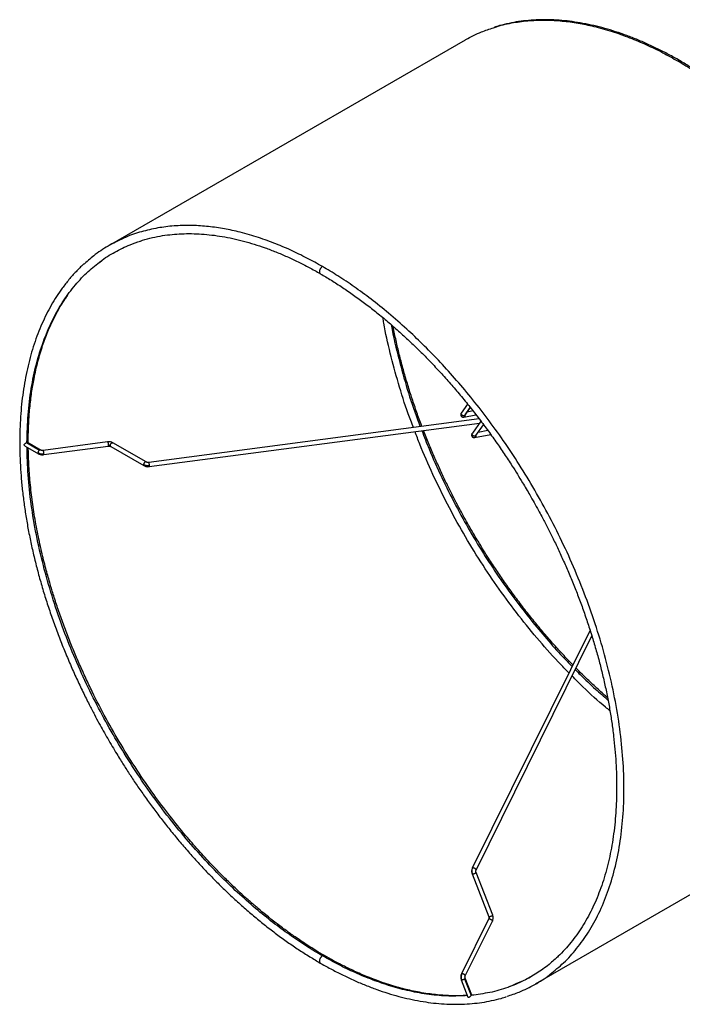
# Paper-space layout '_Isométrica' of a CAD drawing. Header units: millimetres. Extents: x -474 to 167, y -345 to 186.
# Tile 1 of 2: x -474 to -163, y -345 to 117. Entities that reach past the tile are written whole.
import ezdxf

# ---------------------------------------------------------------- set-up
doc = ezdxf.new("R2010")
doc.units = ezdxf.units.MM

psp = doc.layouts.new('_Isométrica')

# ---------------------------------------------------------------- linework, layer by layer
at = {"color": 7, "linetype": 'Continuous', "lineweight": 25}
for p, q in [((-264.9, 107.12), (-431.78, 10.79)), ((-436.75, 2.61), (-435.42, 3.62)), ((-263.7, -63.65), (-266.64, -67.84)), ((-265.5, -69.74), (-259.76, -68.63)), ((-262.45, -65.21), (-265.14, -69.05)), ((-264.95, -68.86), (-265.14, -69.05)), ((-264.94, -68.86), (-264.94, -68.87)), ((-264.87, -68.73), (-262.42, -65.25)), ((-261.15, -66.86), (-263.93, -67.4)), ((-258.29, -70.54), (-413.28, -90.98)), ((-413.02, -92.96), (-258.14, -72.54)), ((-257.49, -71.61), (-261.47, -77.28)), ((-259.84, -78.43), (-256.23, -73.3)), ((-260.4, -79.31), (-252.87, -77.88)), ((-259.84, -78.43), (-260.04, -78.62)), ((-254.15, -76.08), (-258.81, -76.97)), ((-470.62, -81.72), (-470.38, -81.64)), ((-470.62, -81.72), (-464.52, -85.24)), ((-464.02, -85.19), (-470.1, -81.68)), ((-432.59, -81.36), (-462.79, -85.37)), ((-414.51, -90.79), (-430.1, -81.79)), ((-471.3, -83.3), (-465.02, -86.92)), ((-462.52, -87.36), (-432.33, -83.34)), ((-431.1, -83.52), (-415.51, -92.52)), ((-206.27, -169.66), (-261.49, -281.3)), ((-259.69, -282.19), (-205.4, -172.41)), ((-231.8, -335.63), (-64.92, -239.3)), ((-261.59, -284.03), (-253.79, -304.12)), ((-251.93, -303.4), (-259.72, -283.31)), ((-253.82, -305.25), (-266.59, -330.94)), ((-264.8, -331.83), (-252.03, -306.14)), ((-233.8, -332.17), (-235.93, -333.31)), ((-266.69, -333.67), (-263.53, -341.81)), ((-265.14, -333.26), (-262.09, -341.12)), ((-261.72, -340.96), (-264.82, -332.96)), ((-261.91, -340.98), (-262.09, -341.12))]:
    psp.add_line(p, q, dxfattribs=at)
for points, knots in [([(-251.5, 112.93), (-250.92, 113.14), (-247.95, 114.22), (-242.29, 115.37), (-234.66, 116.37), (-227.01, 116.59), (-219.43, 116.17), (-211.95, 115.17), (-204.17, 113.56), (-196.11, 111.31), (-187.84, 108.39), (-179.89, 105.03), (-172.28, 101.35), (-167.33, 98.57), (-164.91, 97.22)], [0, 0, 0, 0, 0.023926, 0.12335, 0.219368, 0.311968, 0.401167, 0.487003, 0.569532, 0.664301, 0.754561, 0.840477, 0.922229, 1, 1, 1, 1]), ([(-163.91, 97.31), (-164, 97.37), (-165.84, 98.47), (-169.43, 100.4), (-174.68, 103.11), (-179.93, 105.55), (-185.15, 107.77), (-190.36, 109.75), (-195.54, 111.49), (-200.69, 112.98), (-205.79, 114.23), (-210.84, 115.22), (-215.84, 115.97), (-220.77, 116.46), (-225.64, 116.69), (-230.43, 116.66), (-235.14, 116.37), (-239.77, 115.82), (-244.29, 115), (-248.13, 114.1), (-250.41, 113.36), (-251.26, 113.09)], [0, 0, 0, 0, 0.002934, 0.059096, 0.115322, 0.171607, 0.227946, 0.284335, 0.340773, 0.397259, 0.453796, 0.510385, 0.567032, 0.623743, 0.680526, 0.737392, 0.794355, 0.851431, 0.90864, 0.966005, 1, 1, 1, 1]), ([(-264.89, 107.1), (-264.76, 107.18), (-262.37, 108.75), (-257.93, 110.78), (-253.42, 112.29), (-251.5, 112.93)], [0, 0, 0, 0, 0.032539, 0.587459, 1, 1, 1, 1]), ([(-163.91, 97.32), (-163.98, 97.35), (-164.12, 97.41), (-164.45, 97.43), (-164.73, 97.3), (-164.91, 97.22)], [0, 0, 0, 0, 0.2550988, 0.5145141, 1, 1, 1, 1]), ([(-164.91, 97.22), (-162.49, 95.78), (-157.54, 92.84), (-149.93, 87.73), (-141.98, 81.92), (-133.71, 75.29), (-125.65, 68.24), (-117.87, 60.85), (-110.39, 53.22), (-102.81, 44.89), (-95.16, 35.83), (-87.51, 26.04), (-79.91, 15.51), (-72.44, 4.26), (-65.18, -7.69), (-58.2, -20.29), (-51.61, -33.5), (-45.5, -47.22), (-39.96, -61.36), (-35.09, -75.81), (-30.97, -90.44), (-27.68, -105.11), (-25.28, -119.67), (-23.82, -133.96), (-23.33, -147.82), (-23.82, -161.13), (-25.28, -173.73), (-27.68, -185.51), (-30.97, -196.38), (-35.09, -206.25), (-39.96, -215.09), (-45.54, -222.77), (-50.03, -227.96), (-52.83, -230.29), (-53.36, -230.73)], [0, 0, 0, 0, 0.022972, 0.04712, 0.072498, 0.099158, 0.127151, 0.151528, 0.176882, 0.20323, 0.230582, 0.258944, 0.288311, 0.318674, 0.350009, 0.382283, 0.415453, 0.449461, 0.484239, 0.519704, 0.555764, 0.592313, 0.629238, 0.666419, 0.703728, 0.741038, 0.778218, 0.815143, 0.851693, 0.887752, 0.923217, 0.957995, 0.992004, 1, 1, 1, 1]), ([(-64.17, -7.93), (-65.58, -5.53), (-67.55, -2.17), (-70.55, 2.7), (-73.14, 6.78), (-76.31, 11.59), (-79.71, 16.58), (-83.36, 21.72), (-87.22, 26.93), (-91.25, 32.17), (-95.45, 37.39), (-99.79, 42.56), (-104.26, 47.66), (-108.84, 52.66), (-113.54, 57.55), (-118.32, 62.32), (-123.2, 66.93), (-128.15, 71.4), (-133.16, 75.7), (-138.24, 79.82), (-143.36, 83.76), (-148.53, 87.51), (-153.72, 91.05), (-158.86, 94.34), (-162.26, 96.34), (-163.91, 97.31)], [0, 0, 0, 0, 0.053403, 0.074577, 0.109782, 0.146262, 0.185346, 0.226099, 0.268145, 0.311186, 0.355006, 0.399447, 0.444391, 0.489745, 0.535438, 0.581412, 0.627622, 0.674031, 0.720609, 0.76733, 0.814174, 0.861123, 0.908162, 0.955281, 1, 1, 1, 1]), ([(-331.79, 0.88), (-334.2, 2.24), (-339.16, 5.01), (-346.77, 8.69), (-354.72, 12.05), (-362.99, 14.97), (-371.04, 17.22), (-378.83, 18.83), (-386.31, 19.83), (-393.89, 20.26), (-401.53, 20.02), (-409.2, 19.09), (-416.76, 17.26), (-421.87, 15.69), (-424.32, 14.48), (-424.42, 14.43)], [0, 0, 0, 0, 0.07178, 0.147234, 0.226532, 0.309838, 0.397306, 0.473478, 0.552701, 0.635029, 0.720496, 0.809117, 0.900882, 0.995754, 1, 1, 1, 1]), ([(-424.42, 14.43), (-426.77, 13.34), (-431.63, 11.09), (-437.95, 7), (-441.7, 3.68), (-443.34, 2.22)], [0, 0, 0, 0, 0.342881, 0.712054, 1, 1, 1, 1]), ([(-417.42, 12.78), (-417.02, 12.92), (-415.12, 13.59), (-411.56, 14.48), (-406.93, 15.4), (-402.33, 15.99), (-397.8, 16.3), (-393.17, 16.36), (-388.46, 16.17), (-383.67, 15.72), (-378.8, 15.02), (-373.87, 14.06), (-368.87, 12.86), (-363.83, 11.4), (-358.74, 9.7), (-353.6, 7.76), (-348.44, 5.57), (-343.25, 3.14), (-338.04, 0.46), (-334.55, -1.43), (-332.8, -2.47), (-332.79, -2.48)], [0, 0, 0, 0, 0.017382, 0.080989, 0.144896, 0.202225, 0.259475, 0.316649, 0.373753, 0.430797, 0.48779, 0.544741, 0.601657, 0.658546, 0.715413, 0.772265, 0.829104, 0.885933, 0.942756, 0.999571, 1, 1, 1, 1]), ([(-436.47, 2.85), (-436.3, 2.99), (-434.05, 4.9), (-429.24, 7.71), (-422.98, 10.94), (-418.79, 12.3), (-417.14, 12.84)], [0, 0, 0, 0, 0.029741, 0.402854, 0.765103, 1, 1, 1, 1]), ([(-443.61, 2.13), (-443.69, 2.06), (-445.01, 0.94), (-447.4, -1.5), (-450.76, -5.23), (-453.79, -9.13), (-456.54, -13.13), (-459.01, -17.21), (-461.3, -21.48), (-463.41, -25.96), (-465.32, -30.62), (-467.05, -35.47), (-468.59, -40.51), (-469.93, -45.71), (-471.07, -51.07), (-472.02, -56.59), (-472.77, -62.26), (-473.32, -68.06), (-473.67, -74), (-473.82, -80.06), (-473.77, -86.23), (-473.52, -92.51), (-473.07, -98.88), (-472.42, -105.34), (-471.58, -111.88), (-470.54, -118.48), (-469.31, -125.14), (-467.88, -131.85), (-466.27, -138.6), (-464.47, -145.37), (-462.49, -152.16), (-460.33, -158.95), (-458, -165.73), (-455.51, -172.49), (-452.86, -179.19), (-450.07, -185.82), (-447.17, -192.32), (-444.22, -198.56), (-441.43, -204.19), (-438.9, -209.06), (-436.03, -214.42), (-433.9, -218.16), (-432.53, -220.58)], [0, 0, 0, 0, 0.001826, 0.03027, 0.058899, 0.087705, 0.113601, 0.139519, 0.165454, 0.191405, 0.217369, 0.243344, 0.269329, 0.295319, 0.321314, 0.347311, 0.373308, 0.399304, 0.425297, 0.451286, 0.47727, 0.503248, 0.529218, 0.555179, 0.58113, 0.607069, 0.632995, 0.658903, 0.684792, 0.710656, 0.736487, 0.762278, 0.788012, 0.813667, 0.839206, 0.864559, 0.889588, 0.913971, 0.936729, 0.955239, 0.971088, 1, 1, 1, 1]), ([(-470.38, -81.64), (-470.27, -77.28), (-470.05, -68.56), (-468.51, -56.31), (-466.13, -44.83), (-462.87, -34.25), (-458.8, -24.65), (-454.01, -16.06), (-448.56, -8.55), (-442.76, -2.18), (-438.49, 1.23), (-436.47, 2.85)], [0, 0, 0, 0, 0.117066, 0.233705, 0.349526, 0.46415, 0.577225, 0.688425, 0.797461, 0.904079, 1, 1, 1, 1]), ([(-331.79, 0.88), (-331.97, 0.76), (-332.25, 0.56), (-332.58, 0.16), (-332.8, -0.18), (-332.98, -0.55), (-333.15, -1.02), (-333.23, -1.58), (-333.15, -2.05), (-332.98, -2.33), (-332.87, -2.45), (-332.79, -2.48), (-332.79, -2.48)], [0, 0, 0, 0, 0.1622, 0.248871, 0.336865, 0.424333, 0.509488, 0.666525, 0.823562, 0.908717, 0.996185, 1, 1, 1, 1]), ([(-224.96, -331.08), (-222.82, -329.36), (-218.38, -325.78), (-212.39, -319.15), (-206.84, -311.41), (-201.97, -302.58), (-197.85, -292.71), (-194.55, -281.85), (-192.15, -270.06), (-190.69, -257.46), (-190.2, -244.16), (-190.69, -230.29), (-192.15, -216), (-194.55, -201.45), (-197.85, -186.78), (-201.97, -172.15), (-206.84, -157.7), (-212.38, -143.56), (-218.49, -129.83), (-225.08, -116.63), (-232.05, -104.02), (-239.32, -92.07), (-246.79, -80.82), (-254.39, -70.3), (-262.04, -60.5), (-269.68, -51.45), (-277.27, -43.11), (-284.74, -35.49), (-292.53, -28.1), (-300.59, -21.05), (-308.86, -14.42), (-316.81, -8.61), (-324.41, -3.5), (-329.37, -0.55), (-331.79, 0.88)], [0, 0, 0, 0, 0.031053, 0.064271, 0.098241, 0.132882, 0.168103, 0.203803, 0.23987, 0.276186, 0.312628, 0.34907, 0.385387, 0.421454, 0.457154, 0.492375, 0.527016, 0.560985, 0.594203, 0.626602, 0.658127, 0.688733, 0.71839, 0.747075, 0.774777, 0.801494, 0.827229, 0.851994, 0.875804, 0.903146, 0.929188, 0.953976, 0.977562, 1, 1, 1, 1]), ([(-332.79, -2.48), (-331.06, -3.5), (-327.6, -5.54), (-322.4, -8.9), (-317.2, -12.46), (-312.02, -16.24), (-306.87, -20.23), (-301.76, -24.41), (-296.69, -28.8), (-291.68, -33.37), (-286.72, -38.12), (-281.84, -43.05), (-277.03, -48.14), (-272.3, -53.38), (-267.67, -58.76), (-263.15, -64.27), (-258.75, -69.88), (-254.49, -75.57), (-250.41, -81.27), (-246.54, -86.91), (-243.21, -91.98), (-240.36, -96.5), (-237.55, -101.07), (-235.64, -104.34), (-234.51, -106.27)], [0, 0, 0, 0, 0.047545, 0.095446, 0.143342, 0.191229, 0.239107, 0.286972, 0.33482, 0.382645, 0.43044, 0.478194, 0.525894, 0.573518, 0.621036, 0.668399, 0.715524, 0.762259, 0.808286, 0.852825, 0.895848, 0.926324, 0.956707, 1, 1, 1, 1]), ([(-469.79, -81.86), (-469.79, -81.19), (-469.79, -79.6), (-469.75, -77.32), (-469.67, -74.81), (-469.55, -72.16), (-469.36, -68.99), (-469.06, -65.47), (-468.67, -61.81), (-468.21, -58.28), (-467.68, -54.93), (-466.79, -50.01), (-465.35, -43.67), (-463.16, -36.31), (-460.65, -29.6), (-457.75, -23.23), (-454.66, -17.55), (-452.32, -14.12), (-451.3, -12.63)], [0, 0, 0, 0, 0.024024, 0.056471, 0.082426, 0.11527, 0.153867, 0.200254, 0.247731, 0.293559, 0.337733, 0.380252, 0.491826, 0.601226, 0.703142, 0.803055, 0.914318, 1, 1, 1, 1]), ([(-289.08, -74.6), (-289.91, -72.46), (-292.57, -65.58), (-296.26, -53.91), (-300.06, -39.74), (-302.41, -29.45), (-303.24, -24), (-303.37, -23.13)], [0, 0, 0, 0, 0.123714, 0.3984637, 0.6732135, 0.9479632, 1, 1, 1, 1]), ([(-299.49, -26.42), (-299.41, -26.92), (-298.56, -32.13), (-296.12, -42.24), (-292.11, -56.55), (-288.63, -67.22), (-286.32, -73.06), (-285.88, -74.18)], [0, 0, 0, 0, 0.032638, 0.336025, 0.635347, 0.929737, 1, 1, 1, 1]), ([(-285.1, -74.08), (-285.24, -73.73), (-286.19, -71.28), (-287.82, -66.72), (-289.98, -60.37), (-291.99, -53.97), (-293.86, -47.54), (-295.56, -41.09), (-297.09, -34.65), (-298.11, -30), (-298.57, -27.52), (-298.64, -27.16)], [0, 0, 0, 0, 0.022414, 0.155391, 0.2898535, 0.4255245, 0.5621871, 0.6996689, 0.8378312, 0.9765614, 1, 1, 1, 1]), ([(-266.62, -67.8), (-266.68, -67.9), (-266.83, -68.15), (-266.92, -68.58), (-266.88, -69.02), (-266.75, -69.24), (-266.68, -69.35)], [0, 0, 0, 0, 0.182417, 0.446245, 0.722561, 1, 1, 1, 1]), ([(-266.46, -68.69), (-266.54, -68.81), (-266.69, -69.05), (-266.74, -69.26), (-266.68, -69.32), (-266.66, -69.33)], [0, 0, 0, 0, 0.392414, 0.797726, 1, 1, 1, 1]), ([(-266.46, -68.69), (-266.53, -68.59), (-266.64, -68.43), (-266.69, -68.2), (-266.69, -68.03), (-266.67, -67.91), (-266.65, -67.85), (-266.64, -67.84)], [0, 0, 0, 0, 0.371456, 0.569941, 0.771458, 0.971768, 1, 1, 1, 1]), ([(-266.64, -67.84), (-266.63, -67.8), (-266.61, -67.75), (-266.57, -67.71), (-266.56, -67.7)], [0, 0, 0, 0, 0.83112, 1, 1, 1, 1]), ([(-265.14, -69.05), (-265.24, -69.09), (-265.39, -69.15), (-265.62, -69.15), (-265.82, -69.12), (-266.01, -69.05), (-266.24, -68.93), (-266.37, -68.78), (-266.46, -68.69)], [0, 0, 0, 0, 0.2356056, 0.3633653, 0.4945948, 0.6266144, 0.7566477, 1, 1, 1, 1]), ([(-266.03, -69.67), (-265.92, -69.7), (-265.72, -69.77), (-265.4, -69.73), (-265.14, -69.59), (-264.93, -69.37), (-264.81, -69.12), (-264.8, -68.96), (-264.8, -68.9)], [0, 0, 0, 0, 0.191123, 0.379924, 0.555982, 0.722525, 0.904479, 1, 1, 1, 1]), ([(-264.87, -68.73), (-264.88, -68.77), (-264.9, -68.82), (-264.94, -68.86), (-264.95, -68.86)], [0, 0, 0, 0, 0.840053, 1, 1, 1, 1]), ([(-266.68, -69.35), (-266.61, -69.42), (-266.47, -69.56), (-266.19, -69.7), (-265.86, -69.78), (-265.63, -69.75), (-265.52, -69.74)], [0, 0, 0, 0, 0.2529749, 0.5082375, 0.7594384, 1, 1, 1, 1]), ([(-216.16, -189.67), (-217.44, -188.4), (-222.19, -183.69), (-230.07, -174.78), (-239.74, -163.01), (-248.93, -150.59), (-257.62, -137.67), (-265.74, -124.31), (-273.25, -110.6), (-280.06, -96.62), (-285.12, -85.22), (-287.62, -78.5), (-288.35, -76.52)], [0, 0, 0, 0, 0.041964, 0.155815, 0.269665, 0.383515, 0.497365, 0.611215, 0.725066, 0.838916, 0.952766, 1, 1, 1, 1]), ([(-285.13, -76.1), (-284.03, -78.96), (-281.21, -86.34), (-275.92, -98.03), (-269.49, -110.97), (-262.65, -123.32), (-255.53, -135.03), (-248.21, -146.06), (-240.76, -156.37), (-233.27, -165.97), (-225.77, -174.83), (-219.59, -181.7), (-215.86, -185.46), (-214.68, -186.66)], [0, 0, 0, 0, 0.070181, 0.181198, 0.289478, 0.394836, 0.497126, 0.596241, 0.692109, 0.784693, 0.873982, 0.959991, 1, 1, 1, 1]), ([(-214.33, -185.96), (-214.5, -185.78), (-216.3, -183.97), (-219.67, -180.36), (-224.4, -175.14), (-229.02, -169.75), (-233.55, -164.24), (-237.95, -158.63), (-242.21, -152.94), (-246.29, -147.24), (-250.16, -141.6), (-253.48, -136.53), (-256.34, -132.02), (-259.14, -127.44), (-262.47, -121.8), (-265.45, -116.5), (-268.14, -111.51), (-270.36, -107.26), (-272.92, -102.17), (-275.5, -96.78), (-278.1, -91.11), (-280.66, -85.22), (-282.76, -80.16), (-283.95, -77.07), (-284.36, -76)], [0, 0, 0, 0, 0.005907, 0.061262, 0.11653, 0.171675, 0.226639, 0.281328, 0.335563, 0.388978, 0.440665, 0.490593, 0.525961, 0.561219, 0.611461, 0.673605, 0.698246, 0.739214, 0.781665, 0.827144, 0.874563, 0.923484, 0.973557, 1, 1, 1, 1]), ([(-261.46, -77.27), (-261.55, -77.41), (-261.72, -77.69), (-261.82, -78.15), (-261.78, -78.59), (-261.65, -78.81), (-261.58, -78.92)], [0, 0, 0, 0, 0.228114, 0.477209, 0.738083, 1, 1, 1, 1]), ([(-261.36, -78.26), (-261.44, -78.38), (-261.58, -78.62), (-261.64, -78.83), (-261.58, -78.89), (-261.56, -78.91)], [0, 0, 0, 0, 0.3917024, 0.79623, 1, 1, 1, 1]), ([(-261.36, -78.26), (-261.43, -78.16), (-261.54, -78), (-261.59, -77.77), (-261.59, -77.6), (-261.55, -77.44), (-261.52, -77.33), (-261.47, -77.29), (-261.47, -77.28)], [0, 0, 0, 0, 0.3132358, 0.4806106, 0.6505422, 0.8194569, 0.9839054, 1, 1, 1, 1]), ([(-260.04, -78.62), (-260.14, -78.66), (-260.28, -78.72), (-260.52, -78.72), (-260.71, -78.69), (-260.9, -78.62), (-261.14, -78.5), (-261.27, -78.36), (-261.36, -78.26)], [0, 0, 0, 0, 0.235606, 0.363365, 0.494595, 0.626614, 0.756648, 1, 1, 1, 1]), ([(-260.93, -79.24), (-260.83, -79.28), (-260.62, -79.35), (-260.31, -79.3), (-260.04, -79.16), (-259.83, -78.94), (-259.7, -78.64), (-259.66, -78.39), (-259.69, -78.25), (-259.7, -78.23)], [0, 0, 0, 0, 0.168795, 0.335551, 0.491058, 0.638144, 0.798837, 0.967563, 1, 1, 1, 1]), ([(-471.3, -83.3), (-471.39, -83.23), (-471.54, -83.12), (-471.64, -82.92), (-471.67, -82.75), (-471.64, -82.58), (-471.53, -82.37), (-471.31, -82.13), (-471.02, -81.93), (-470.79, -81.8), (-470.67, -81.74), (-470.62, -81.72)], [0, 0, 0, 0, 0.164779, 0.248689, 0.332251, 0.416077, 0.499926, 0.666075, 0.832702, 0.917541, 1, 1, 1, 1]), ([(-470.38, -81.64), (-470.31, -81.63), (-470.21, -81.62), (-470.16, -81.66), (-470.14, -81.67)], [0, 0, 0, 0, 0.671016, 1, 1, 1, 1]), ([(-430.1, -81.79), (-430.27, -81.7), (-430.63, -81.53), (-431.27, -81.37), (-431.95, -81.3), (-432.38, -81.34), (-432.6, -81.36)], [0, 0, 0, 0, 0.249439, 0.504711, 0.757568, 1, 1, 1, 1]), ([(-432.59, -81.36), (-432.59, -81.36), (-432.57, -81.35), (-432.53, -81.39), (-432.46, -81.51), (-432.39, -81.74), (-432.34, -81.97), (-432.3, -82.16), (-432.27, -82.36), (-432.24, -82.63), (-432.24, -82.8), (-432.24, -82.91)], [0, 0, 0, 0, 0.025748, 0.117044, 0.285407, 0.453769, 0.545065, 0.638841, 0.733181, 0.826102, 1, 1, 1, 1]), ([(-432.24, -82.91), (-432.24, -83.01), (-432.24, -83.16), (-432.27, -83.28), (-432.3, -83.33), (-432.32, -83.34), (-432.33, -83.34)], [0, 0, 0, 0, 0.40518, 0.621685, 0.841496, 1, 1, 1, 1]), ([(-432.24, -82.91), (-432.15, -82.91), (-431.99, -82.89), (-431.73, -82.91), (-431.5, -82.97), (-431.37, -83.04), (-431.3, -83.07)], [0, 0, 0, 0, 0.245958, 0.5, 0.754042, 1, 1, 1, 1]), ([(-431.3, -83.07), (-431.29, -82.96), (-431.28, -82.79), (-431.19, -82.54), (-431.1, -82.36), (-430.98, -82.19), (-430.82, -82), (-430.69, -81.9), (-430.6, -81.84)], [0, 0, 0, 0, 0.243352, 0.373386, 0.505405, 0.636635, 0.764394, 1, 1, 1, 1]), ([(-431.1, -83.52), (-431.13, -83.5), (-431.19, -83.46), (-431.28, -83.32), (-431.29, -83.17), (-431.3, -83.07)], [0, 0, 0, 0, 0.25323, 0.513296, 1, 1, 1, 1]), ([(-430.6, -81.84), (-430.51, -81.8), (-430.37, -81.74), (-430.21, -81.75), (-430.13, -81.77), (-430.1, -81.79), (-430.1, -81.79)], [0, 0, 0, 0, 0.471212, 0.726732, 0.989191, 1, 1, 1, 1]), ([(-261.58, -78.92), (-261.51, -78.99), (-261.37, -79.13), (-261.09, -79.28), (-260.76, -79.35), (-260.53, -79.32), (-260.42, -79.31)], [0, 0, 0, 0, 0.252881, 0.508091, 0.759315, 1, 1, 1, 1]), ([(-331.79, -322.47), (-334.15, -321.06), (-339, -318.18), (-346.43, -313.19), (-354.2, -307.51), (-362.28, -301.04), (-370.65, -293.72), (-379.27, -285.5), (-388.08, -276.31), (-397.02, -266.13), (-406.01, -254.92), (-414.41, -243.4), (-422.18, -231.73), (-429.29, -220.06), (-436.12, -207.76), (-442.57, -194.88), (-448.57, -181.48), (-454.01, -167.67), (-458.8, -153.55), (-462.87, -139.25), (-466.14, -124.91), (-468.51, -110.68), (-470.03, -96.88), (-470.25, -88.12), (-470.35, -83.84)], [0, 0, 0, 0, 0.032747, 0.067165, 0.103333, 0.141325, 0.18121, 0.22305, 0.266897, 0.312787, 0.360741, 0.410758, 0.454, 0.498626, 0.544591, 0.591831, 0.640267, 0.689802, 0.74032, 0.79169, 0.843763, 0.89638, 0.949369, 1, 1, 1, 1]), ([(-330.79, -322.37), (-332.16, -321.56), (-334.77, -320.03), (-338.45, -317.71), (-341.69, -315.59), (-344.44, -313.72), (-346.76, -312.09), (-349.74, -309.94), (-353.59, -307.06), (-357.97, -303.59), (-362.04, -300.22), (-365.78, -297.01), (-369.38, -293.78), (-372.55, -290.84), (-375.23, -288.28), (-377.77, -285.79), (-380.56, -282.98), (-383.65, -279.78), (-386.85, -276.36), (-389.95, -272.94), (-392.92, -269.55), (-397.46, -264.24), (-403.48, -256.79), (-411.17, -246.51), (-418.82, -235.39), (-426.33, -223.41), (-433.36, -211.12), (-438.77, -200.65), (-442.82, -192.19), (-445.72, -185.79), (-448.48, -179.32), (-451.12, -172.74), (-453.65, -166.02), (-455.98, -159.36), (-458.01, -153.09), (-459.86, -146.94), (-461.71, -140.27), (-463.69, -132.33), (-465.59, -123.45), (-467.22, -114.16), (-468.47, -104.98), (-469.18, -97.51), (-469.54, -91.66), (-469.71, -87.72), (-469.75, -85.24), (-469.77, -84.18)], [0, 0, 0, 0, 0.019096, 0.036274, 0.051358, 0.064188, 0.074628, 0.083826, 0.105922, 0.128685, 0.145803, 0.163785, 0.182115, 0.197649, 0.209799, 0.221202, 0.235026, 0.251145, 0.267391, 0.283172, 0.298454, 0.313285, 0.353943, 0.394603, 0.440826, 0.487078, 0.533335, 0.579606, 0.602758, 0.625913, 0.649107, 0.672731, 0.69686, 0.721417, 0.744239, 0.764247, 0.787755, 0.816279, 0.850431, 0.884947, 0.919147, 0.953675, 0.970434, 0.987306, 1, 1, 1, 1]), ([(-464.52, -85.24), (-464.61, -85.3), (-464.74, -85.4), (-464.91, -85.59), (-465.02, -85.76), (-465.11, -85.94), (-465.2, -86.19), (-465.22, -86.36), (-465.23, -86.47)], [0, 0, 0, 0, 0.2356056, 0.3633653, 0.4945948, 0.6266144, 0.7566477, 1, 1, 1, 1]), ([(-465.23, -86.47), (-465.04, -86.56), (-464.65, -86.75), (-463.94, -86.92), (-463.18, -87), (-462.68, -86.95), (-462.43, -86.93)], [0, 0, 0, 0, 0.245958, 0.5, 0.754042, 1, 1, 1, 1]), ([(-465.23, -86.47), (-465.22, -86.56), (-465.2, -86.71), (-465.11, -86.86), (-465.05, -86.9), (-465.02, -86.92)], [0, 0, 0, 0, 0.4854064, 0.7447792, 1, 1, 1, 1]), ([(-465.02, -86.92), (-464.84, -87.01), (-464.49, -87.19), (-463.85, -87.35), (-463.17, -87.41), (-462.73, -87.38), (-462.52, -87.36)], [0, 0, 0, 0, 0.249439, 0.504711, 0.757568, 1, 1, 1, 1]), ([(-464.02, -85.19), (-464.02, -85.19), (-464.05, -85.16), (-464.14, -85.15), (-464.3, -85.14), (-464.43, -85.2), (-464.52, -85.24)], [0, 0, 0, 0, 0.005267, 0.269196, 0.526148, 1, 1, 1, 1]), ([(-462.79, -85.38), (-462.91, -85.39), (-463.14, -85.41), (-463.48, -85.38), (-463.79, -85.31), (-463.94, -85.23), (-464.02, -85.19)], [0, 0, 0, 0, 0.25292, 0.509225, 0.7608, 1, 1, 1, 1]), ([(-462.43, -86.93), (-462.44, -86.82), (-462.44, -86.64), (-462.47, -86.38), (-462.5, -86.18), (-462.53, -85.98), (-462.59, -85.76), (-462.66, -85.53), (-462.73, -85.41), (-462.77, -85.37), (-462.78, -85.38), (-462.79, -85.38)], [0, 0, 0, 0, 0.173898, 0.266819, 0.361159, 0.454935, 0.546231, 0.714593, 0.882956, 0.974252, 1, 1, 1, 1]), ([(-462.53, -87.35), (-462.52, -87.35), (-462.49, -87.35), (-462.47, -87.29), (-462.44, -87.17), (-462.44, -87.03), (-462.43, -86.93)], [0, 0, 0, 0, 0.1585035, 0.3783153, 0.5948199, 1, 1, 1, 1]), ([(-432.33, -83.34), (-432.21, -83.33), (-431.98, -83.31), (-431.64, -83.34), (-431.33, -83.41), (-431.17, -83.49), (-431.1, -83.53)], [0, 0, 0, 0, 0.25292, 0.509225, 0.7608, 1, 1, 1, 1]), ([(-415.01, -90.84), (-415.1, -90.9), (-415.23, -91), (-415.39, -91.19), (-415.51, -91.36), (-415.6, -91.54), (-415.69, -91.79), (-415.71, -91.96), (-415.72, -92.07)], [0, 0, 0, 0, 0.235606, 0.363365, 0.494595, 0.626614, 0.756648, 1, 1, 1, 1]), ([(-412.93, -92.53), (-413.17, -92.55), (-413.67, -92.6), (-414.43, -92.52), (-415.14, -92.35), (-415.53, -92.16), (-415.72, -92.07)], [0, 0, 0, 0, 0.245973, 0.5, 0.754027, 1, 1, 1, 1]), ([(-415.72, -92.07), (-415.71, -92.16), (-415.69, -92.32), (-415.6, -92.46), (-415.54, -92.5), (-415.51, -92.52)], [0, 0, 0, 0, 0.485406, 0.744779, 1, 1, 1, 1]), ([(-414.51, -90.79), (-414.51, -90.79), (-414.54, -90.76), (-414.62, -90.75), (-414.78, -90.74), (-414.92, -90.8), (-415.01, -90.84)], [0, 0, 0, 0, 0.005207, 0.269153, 0.52612, 1, 1, 1, 1]), ([(-413.28, -90.98), (-413.4, -90.99), (-413.63, -91.01), (-413.97, -90.98), (-414.27, -90.91), (-414.43, -90.83), (-414.51, -90.79)], [0, 0, 0, 0, 0.252946, 0.509238, 0.760795, 1, 1, 1, 1]), ([(-412.93, -92.53), (-412.93, -92.42), (-412.93, -92.25), (-412.96, -91.98), (-412.99, -91.78), (-413.03, -91.58), (-413.08, -91.36), (-413.15, -91.13), (-413.22, -91.01), (-413.26, -90.97), (-413.28, -90.98), (-413.28, -90.98)], [0, 0, 0, 0, 0.173915, 0.266844, 0.361194, 0.454978, 0.546283, 0.714661, 0.88304, 0.974345, 1, 1, 1, 1]), ([(-415.51, -92.52), (-415.33, -92.61), (-414.98, -92.79), (-414.34, -92.95), (-413.66, -93.01), (-413.23, -92.98), (-413.01, -92.96)], [0, 0, 0, 0, 0.24946, 0.504718, 0.757559, 1, 1, 1, 1]), ([(-413.02, -92.95), (-413.01, -92.95), (-412.99, -92.95), (-412.96, -92.89), (-412.93, -92.78), (-412.93, -92.63), (-412.93, -92.53)], [0, 0, 0, 0, 0.15869, 0.378453, 0.59491, 1, 1, 1, 1]), ([(-234.51, -106.27), (-233.15, -108.67), (-231.24, -112.02), (-228.56, -117.01), (-226.34, -121.25), (-223.78, -126.35), (-221.19, -131.73), (-218.59, -137.41), (-216.03, -143.29), (-213.55, -149.34), (-211.15, -155.52), (-208.87, -161.8), (-206.72, -168.14), (-204.7, -174.54), (-202.84, -180.97), (-201.14, -187.42), (-199.6, -193.87), (-198.23, -200.29), (-197.04, -206.7), (-196.03, -213.05), (-195.2, -219.36), (-194.55, -225.6), (-194.09, -231.76), (-193.83, -237.84), (-193.75, -243.82), (-193.86, -249.69), (-194.17, -255.45), (-194.66, -261.08), (-195.35, -266.57), (-196.22, -271.93), (-197.29, -277.13), (-198.54, -282.18), (-199.98, -287.07), (-201.61, -291.79), (-203.42, -296.33), (-205.41, -300.69), (-207.59, -304.86), (-209.94, -308.83), (-212.48, -312.61), (-215.19, -316.19), (-218.09, -319.55), (-220.65, -322.22), (-222.29, -323.67), (-222.85, -324.17)], [0, 0, 0, 0, 0.02906, 0.040583, 0.05974, 0.079591, 0.100858, 0.123033, 0.145909, 0.169325, 0.193162, 0.217335, 0.241778, 0.26644, 0.291283, 0.316275, 0.34139, 0.366609, 0.391914, 0.417292, 0.44273, 0.468221, 0.493755, 0.519327, 0.544931, 0.570565, 0.596225, 0.62191, 0.647619, 0.673353, 0.699115, 0.724908, 0.750736, 0.776606, 0.802525, 0.828502, 0.854548, 0.880675, 0.906896, 0.933223, 0.959672, 0.986255, 1, 1, 1, 1]), ([(-213.19, -188.17), (-212.43, -188.96), (-209.32, -192.15), (-204.21, -196.97), (-199.81, -200.76), (-197.86, -202.46)], [0, 0, 0, 0, 0.1534054, 0.6230571, 1, 1, 1, 1]), ([(-198.06, -201.36), (-198.71, -200.8), (-201.04, -198.79), (-205.02, -195.13), (-209.3, -191.06), (-211.88, -188.43), (-212.84, -187.46)], [0, 0, 0, 0, 0.128728, 0.465498, 0.802055, 1, 1, 1, 1]), ([(-196.94, -207.48), (-197.62, -206.94), (-201.92, -203.49), (-207.87, -198.06), (-212.99, -192.87), (-214.67, -191.16)], [0, 0, 0, 0, 0.112423, 0.709095, 1, 1, 1, 1]), ([(-432.53, -220.58), (-431.12, -222.98), (-429.15, -226.34), (-426.14, -231.21), (-423.55, -235.29), (-420.39, -240.11), (-416.99, -245.09), (-413.34, -250.23), (-409.48, -255.44), (-405.45, -260.68), (-401.25, -265.9), (-396.91, -271.07), (-392.44, -276.17), (-387.85, -281.18), (-383.16, -286.07), (-378.37, -290.83), (-373.5, -295.45), (-368.55, -299.91), (-363.53, -304.21), (-358.46, -308.33), (-353.34, -312.27), (-348.17, -316.02), (-342.97, -319.56), (-337.84, -322.86), (-334.44, -324.85), (-332.79, -325.83)], [0, 0, 0, 0, 0.053403, 0.074577, 0.109782, 0.146262, 0.185346, 0.226099, 0.268145, 0.311186, 0.355006, 0.399447, 0.444391, 0.489745, 0.535438, 0.581412, 0.627622, 0.674031, 0.720609, 0.76733, 0.814174, 0.861123, 0.908162, 0.955281, 1, 1, 1, 1]), ([(-261.5, -281.33), (-261.58, -281.54), (-261.75, -281.95), (-261.84, -282.65), (-261.8, -283.37), (-261.66, -283.81), (-261.59, -284.02)], [0, 0, 0, 0, 0.246909, 0.501263, 0.75497, 1, 1, 1, 1]), ([(-261.36, -284.08), (-261.44, -283.85), (-261.59, -283.37), (-261.63, -282.6), (-261.54, -281.85), (-261.36, -281.41), (-261.27, -281.19)], [0, 0, 0, 0, 0.245973, 0.5, 0.754027, 1, 1, 1, 1]), ([(-261.27, -281.19), (-261.33, -281.2), (-261.43, -281.22), (-261.46, -281.28), (-261.48, -281.31)], [0, 0, 0, 0, 0.587237, 1, 1, 1, 1]), ([(-260.93, -281.23), (-260.99, -281.21), (-261.12, -281.19), (-261.22, -281.19), (-261.27, -281.19)], [0, 0, 0, 0, 0.514821, 1, 1, 1, 1]), ([(-259.71, -282.18), (-259.7, -282.17), (-259.66, -282.13), (-259.7, -281.99), (-259.83, -281.82), (-260.04, -281.64), (-260.31, -281.46), (-260.62, -281.31), (-260.83, -281.25), (-260.93, -281.23)], [0, 0, 0, 0, 0.05598, 0.220601, 0.377384, 0.520891, 0.672614, 0.835312, 1, 1, 1, 1]), ([(-261.58, -284.03), (-261.58, -284.04), (-261.58, -284.06), (-261.53, -284.08), (-261.43, -284.08), (-261.36, -284.08)], [0, 0, 0, 0, 0.071184, 0.394648, 1, 1, 1, 1]), ([(-261.36, -284.08), (-261.27, -284.07), (-261.14, -284.05), (-260.9, -283.98), (-260.71, -283.92), (-260.52, -283.85), (-260.28, -283.75), (-260.14, -283.67), (-260.04, -283.62)], [0, 0, 0, 0, 0.243352, 0.373386, 0.505405, 0.636635, 0.764394, 1, 1, 1, 1]), ([(-260.04, -283.62), (-259.96, -283.57), (-259.84, -283.49), (-259.75, -283.4), (-259.72, -283.35), (-259.72, -283.32), (-259.73, -283.31)], [0, 0, 0, 0, 0.3939904, 0.6076361, 0.827084, 1, 1, 1, 1]), ([(-259.72, -283.32), (-259.75, -283.23), (-259.81, -283.03), (-259.83, -282.72), (-259.79, -282.42), (-259.72, -282.25), (-259.68, -282.16)], [0, 0, 0, 0, 0.248153, 0.502907, 0.756173, 1, 1, 1, 1]), ([(-253.79, -304.11), (-253.76, -304.21), (-253.7, -304.4), (-253.68, -304.72), (-253.72, -305.02), (-253.79, -305.19), (-253.83, -305.28)], [0, 0, 0, 0, 0.248155, 0.50293, 0.756204, 1, 1, 1, 1]), ([(-253.57, -304.17), (-253.63, -304.17), (-253.74, -304.17), (-253.79, -304.15), (-253.79, -304.13), (-253.79, -304.12)], [0, 0, 0, 0, 0.6053515, 0.9288159, 1, 1, 1, 1]), ([(-253.6, -305.14), (-253.57, -305.06), (-253.51, -304.92), (-253.48, -304.66), (-253.49, -304.41), (-253.54, -304.25), (-253.57, -304.17)], [0, 0, 0, 0, 0.245958, 0.5, 0.754042, 1, 1, 1, 1]), ([(-252.25, -303.71), (-252.34, -303.76), (-252.49, -303.84), (-252.73, -303.94), (-252.92, -304.01), (-253.11, -304.07), (-253.34, -304.14), (-253.48, -304.16), (-253.57, -304.17)], [0, 0, 0, 0, 0.235606, 0.363365, 0.494595, 0.626614, 0.756648, 1, 1, 1, 1]), ([(-251.93, -303.4), (-251.93, -303.41), (-251.92, -303.44), (-251.96, -303.49), (-252.04, -303.58), (-252.17, -303.66), (-252.25, -303.71)], [0, 0, 0, 0, 0.172916, 0.392364, 0.60601, 1, 1, 1, 1]), ([(-252.02, -306.11), (-251.93, -305.9), (-251.76, -305.49), (-251.67, -304.78), (-251.71, -304.07), (-251.85, -303.63), (-251.92, -303.41)], [0, 0, 0, 0, 0.246901, 0.501273, 0.754993, 1, 1, 1, 1]), ([(-253.81, -305.25), (-253.8, -305.23), (-253.77, -305.16), (-253.66, -305.15), (-253.6, -305.14)], [0, 0, 0, 0, 0.4121602, 1, 1, 1, 1]), ([(-253.6, -305.14), (-253.55, -305.13), (-253.45, -305.13), (-253.33, -305.16), (-253.26, -305.17)], [0, 0, 0, 0, 0.48517, 1, 1, 1, 1]), ([(-253.26, -305.17), (-253.16, -305.2), (-252.95, -305.26), (-252.64, -305.41), (-252.37, -305.58), (-252.16, -305.76), (-252.04, -305.94), (-251.99, -306.07), (-252.03, -306.12), (-252.04, -306.13)], [0, 0, 0, 0, 0.164649, 0.327297, 0.478968, 0.622441, 0.779191, 0.94377, 1, 1, 1, 1]), ([(-331.79, -322.47), (-331.97, -322.59), (-332.25, -322.79), (-332.58, -323.19), (-332.8, -323.53), (-332.98, -323.9), (-333.15, -324.37), (-333.23, -324.93), (-333.15, -325.4), (-332.98, -325.68), (-332.87, -325.8), (-332.79, -325.83), (-332.79, -325.83)], [0, 0, 0, 0, 0.162371, 0.249132, 0.337219, 0.424779, 0.510023, 0.667225, 0.824427, 0.909671, 0.997231, 1, 1, 1, 1]), ([(-330.79, -322.37), (-330.8, -322.37), (-330.88, -322.29), (-331.12, -322.26), (-331.45, -322.3), (-331.68, -322.41), (-331.79, -322.47)], [0, 0, 0, 0, 0.029743, 0.380915, 0.706511, 1, 1, 1, 1]), ([(-263.81, -341.1), (-266.68, -341.23), (-272.52, -341.51), (-281.61, -340.71), (-290.72, -339.12), (-299.59, -336.79), (-308.14, -333.87), (-316.35, -330.47), (-324.19, -326.71), (-329.3, -323.86), (-331.79, -322.47)], [0, 0, 0, 0, 0.13776, 0.2803024, 0.4160495, 0.5451701, 0.6678748, 0.7844049, 0.895022, 1, 1, 1, 1]), ([(-263.85, -341), (-265.11, -341.07), (-267.71, -341.21), (-271.55, -341.17), (-275.23, -340.99), (-278.73, -340.68), (-282.36, -340.23), (-286.15, -339.61), (-289.87, -338.86), (-293.37, -338.03), (-296.91, -337.08), (-300.74, -335.92), (-305.62, -334.28), (-311.29, -332.09), (-316.37, -329.85), (-320.22, -328.01), (-323.17, -326.54), (-326.76, -324.65), (-329.37, -323.17), (-330.79, -322.37)], [0, 0, 0, 0, 0.062082, 0.127007, 0.18397, 0.235925, 0.290484, 0.352005, 0.408876, 0.458547, 0.509228, 0.566532, 0.627365, 0.722852, 0.812846, 0.846564, 0.888101, 0.939504, 1, 1, 1, 1]), ([(-332.79, -325.83), (-332.7, -325.88), (-330.86, -326.98), (-327.26, -328.92), (-322.01, -331.62), (-316.77, -334.07), (-311.54, -336.28), (-306.34, -338.26), (-301.16, -340), (-296.01, -341.5), (-290.91, -342.74), (-285.86, -343.74), (-280.86, -344.48), (-275.92, -344.97), (-271.06, -345.2), (-266.27, -345.17), (-261.55, -344.88), (-256.93, -344.34), (-252.4, -343.51), (-248.56, -342.61), (-246.28, -341.87), (-245.44, -341.6)], [0, 0, 0, 0, 0.002934, 0.059096, 0.115322, 0.171607, 0.227946, 0.284335, 0.340773, 0.397259, 0.453796, 0.510385, 0.567032, 0.623743, 0.680526, 0.737392, 0.794355, 0.851431, 0.90864, 0.966005, 1, 1, 1, 1]), ([(-222.66, -323.95), (-223.37, -324.63), (-225.84, -326.96), (-230.47, -330.2), (-235.86, -333.52), (-239.54, -335.01), (-241.07, -335.62)], [0, 0, 0, 0, 0.1317605, 0.4575947, 0.7755475, 1, 1, 1, 1]), ([(-266.6, -330.98), (-266.68, -331.18), (-266.85, -331.59), (-266.94, -332.3), (-266.9, -333.01), (-266.76, -333.45), (-266.69, -333.67)], [0, 0, 0, 0, 0.246901, 0.501273, 0.754993, 1, 1, 1, 1]), ([(-266.37, -330.83), (-266.46, -331.05), (-266.64, -331.49), (-266.73, -332.25), (-266.69, -333.02), (-266.54, -333.49), (-266.46, -333.73)], [0, 0, 0, 0, 0.245958, 0.5, 0.754042, 1, 1, 1, 1]), ([(-266.37, -330.83), (-266.43, -330.84), (-266.53, -330.86), (-266.56, -330.92), (-266.57, -330.95)], [0, 0, 0, 0, 0.58784, 1, 1, 1, 1]), ([(-266.03, -330.87), (-266.09, -330.85), (-266.22, -330.83), (-266.32, -330.83), (-266.37, -330.83)], [0, 0, 0, 0, 0.51483, 1, 1, 1, 1]), ([(-264.81, -331.83), (-264.8, -331.82), (-264.76, -331.77), (-264.8, -331.64), (-264.93, -331.46), (-265.14, -331.28), (-265.4, -331.11), (-265.72, -330.95), (-265.92, -330.9), (-266.03, -330.87)], [0, 0, 0, 0, 0.05623, 0.220809, 0.377559, 0.521032, 0.672703, 0.835351, 1, 1, 1, 1]), ([(-264.82, -332.97), (-264.85, -332.87), (-264.91, -332.68), (-264.93, -332.37), (-264.89, -332.06), (-264.82, -331.89), (-264.78, -331.8)], [0, 0, 0, 0, 0.248155, 0.50293, 0.756204, 1, 1, 1, 1]), ([(-245.2, -341.44), (-243.27, -340.82), (-238.74, -339.34), (-232.1, -335.89), (-227.28, -333.06), (-225.05, -331.16), (-224.96, -331.08)], [0, 0, 0, 0, 0.263871, 0.61881, 0.984395, 1, 1, 1, 1]), ([(-266.68, -333.67), (-266.68, -333.68), (-266.68, -333.7), (-266.63, -333.73), (-266.53, -333.73), (-266.46, -333.73)], [0, 0, 0, 0, 0.111212, 0.420737, 1, 1, 1, 1]), ([(-266.46, -333.73), (-266.37, -333.71), (-266.24, -333.69), (-266.01, -333.63), (-265.82, -333.57), (-265.62, -333.49), (-265.39, -333.39), (-265.24, -333.31), (-265.14, -333.26)], [0, 0, 0, 0, 0.243352, 0.373386, 0.505405, 0.636635, 0.764394, 1, 1, 1, 1]), ([(-265.14, -333.26), (-265.06, -333.21), (-264.94, -333.14), (-264.85, -333.05), (-264.82, -333), (-264.82, -332.97), (-264.83, -332.96)], [0, 0, 0, 0, 0.406291, 0.626607, 0.852906, 1, 1, 1, 1]), ([(-241.07, -335.62), (-242.31, -336.18), (-246.18, -337.94), (-253.13, -339.8), (-259.02, -340.59), (-261.91, -340.98)], [0, 0, 0, 0, 0.193729, 0.604802, 1, 1, 1, 1]), ([(-236.85, -333.8), (-237.12, -333.95), (-238.54, -334.72), (-241.1, -335.82), (-243.48, -336.8), (-244.68, -337.18), (-244.73, -337.2)], [0, 0, 0, 0, 0.112439, 0.575516, 0.979816, 1, 1, 1, 1]), ([(-262.09, -341.12), (-262.14, -341.16), (-262.23, -341.24), (-262.43, -341.42), (-262.68, -341.66), (-262.92, -341.88), (-263.11, -341.99), (-263.25, -342.02), (-263.37, -342.01), (-263.47, -341.94), (-263.5, -341.86), (-263.52, -341.81)], [0, 0, 0, 0, 0.086982, 0.176456, 0.352712, 0.529025, 0.617646, 0.706096, 0.794702, 0.88327, 1, 1, 1, 1]), ([(-261.76, -340.86), (-261.77, -340.86), (-261.78, -340.88), (-261.86, -340.94), (-261.91, -340.98)], [0, 0, 0, 0, 0.468948, 1, 1, 1, 1])]:
    psp.add_open_spline(points, degree=3, knots=knots, dxfattribs=at)

doc.saveas('drawing.dxf')
